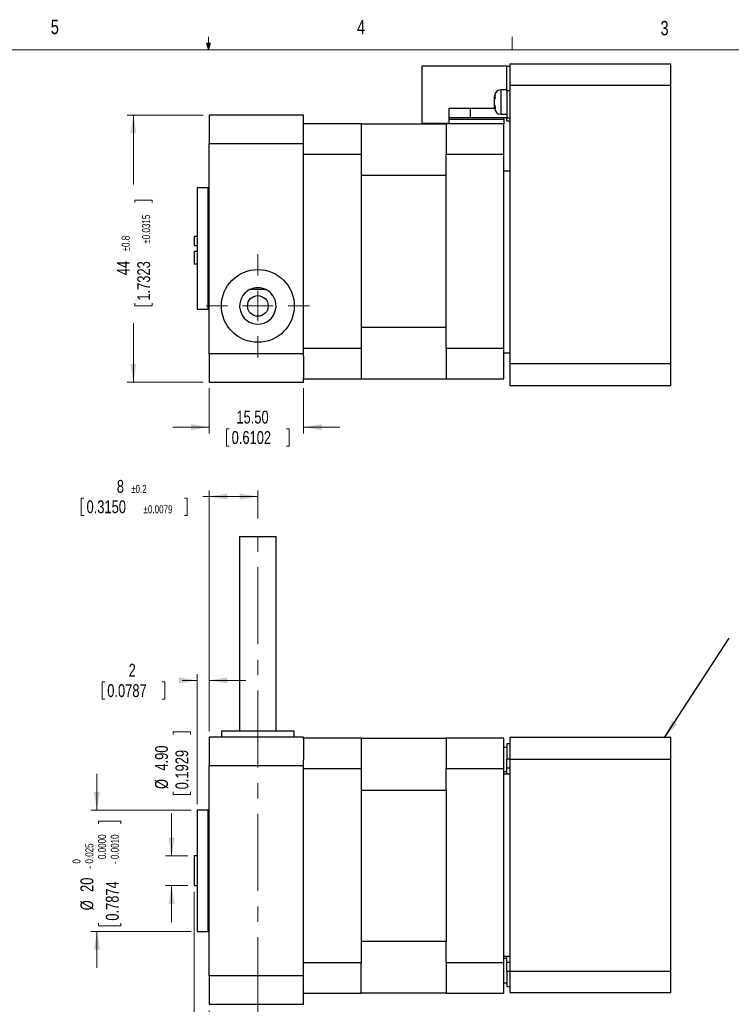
# Model space of a CAD drawing. Header units: millimetres. Extents: x 11 to 421, y 5 to 275.
# Tile 3 of 4: x 185 to 302, y 113 to 275. Entities that reach past the tile are written whole.
import ezdxf

# ---------------------------------------------------------------- set-up
doc = ezdxf.new("R2010")
doc.units = ezdxf.units.MM
doc.linetypes.add('CENTERX2', pattern=[20.32, 12.7, -2.54, 2.54, -2.54])
doc.styles.add('SLDTEXTSTYLE0', font='TXT', dxfattribs={"width": 0.75})
doc.dimstyles.new('SLDDIMSTYLE0', dxfattribs={"dimtxt": 2.116667, "dimasz": 3, "dimexe": 0, "dimexo": 0.0625, "dimgap": 0.529167, "dimtad": 0, "dimdec": 3, "dimrnd": 1e-09, "dimzin": 12, "dimdsep": 46, "dimtxsty": 'SLDTEXTSTYLE0', "dimsah": 1, "dimcen": 0.09, "dimadec": 0, "dimazin": 0, "dimtol": 1, "dimtm": 0.025, "dimtfac": 1.6, "dimtdec": 3, "dimtofl": 0, "dimtmove": 0, "dimatfit": 3, "dimfxl": 1, "dimtolj": 1, "dimtzin": 0, "dimarcsym": 0})
doc.dimstyles.new('SLDDIMSTYLE1', dxfattribs={"dimtxt": 2.116667, "dimasz": 3, "dimexe": 0, "dimexo": 0.0625, "dimgap": 0.529167, "dimtad": 0, "dimdec": 1, "dimrnd": 1e-09, "dimzin": 12, "dimdsep": 46, "dimtxsty": 'SLDTEXTSTYLE0', "dimsah": 1, "dimcen": 0.09, "dimadec": 0, "dimazin": 0, "dimtol": 1, "dimtp": 2, "dimtfac": 0.625, "dimtdec": 1, "dimtofl": 0, "dimtmove": 0, "dimatfit": 3, "dimfxl": 1, "dimtolj": 1, "dimtzin": 0, "dimarcsym": 0})
doc.dimstyles.new('SLDDIMSTYLE10', dxfattribs={"dimtxt": 2.116667, "dimasz": 3, "dimexe": 0, "dimexo": 0.0625, "dimgap": 0.529167, "dimtad": 0, "dimdec": 1, "dimrnd": 1e-09, "dimzin": 12, "dimdsep": 46, "dimtxsty": 'SLDTEXTSTYLE0', "dimsah": 1, "dimcen": 0.09, "dimadec": 0, "dimazin": 0, "dimtol": 1, "dimtp": 0.8, "dimtm": 0.8, "dimtfac": 1, "dimtdec": 1, "dimtofl": 0, "dimtmove": 0, "dimatfit": 3, "dimfxl": 1, "dimtolj": 1, "dimarcsym": 0})
doc.dimstyles.new('SLDDIMSTYLE2', dxfattribs={"dimtxt": 2.116667, "dimasz": 3, "dimexe": 0, "dimexo": 0.0625, "dimgap": 0.529167, "dimtad": 0, "dimrnd": 1e-09, "dimzin": 4, "dimdsep": 46, "dimtxsty": 'SLDTEXTSTYLE0', "dimsah": 1, "dimcen": 0.09, "dimadec": 0, "dimazin": 0, "dimtfac": 1, "dimtofl": 0, "dimtmove": 0, "dimatfit": 3, "dimfxl": 1, "dimtolj": 1, "dimtzin": 12, "dimarcsym": 0})
doc.dimstyles.new('SLDDIMSTYLE3', dxfattribs={"dimtxt": 2.116667, "dimasz": 3, "dimexe": 0, "dimexo": 0.0625, "dimgap": 0.529167, "dimtad": 0, "dimrnd": 1e-09, "dimzin": 12, "dimdsep": 46, "dimtxsty": 'SLDTEXTSTYLE0', "dimsah": 1, "dimcen": 0.09, "dimadec": 0, "dimazin": 0, "dimtfac": 1, "dimtofl": 0, "dimtmove": 0, "dimatfit": 3, "dimfxl": 1, "dimtolj": 1, "dimtzin": 12, "dimarcsym": 0})
doc.dimstyles.new('SLDDIMSTYLE4', dxfattribs={"dimtxt": 2.116667, "dimasz": 3, "dimexe": 0, "dimexo": 0.0625, "dimgap": 0.529167, "dimtad": 0, "dimdec": 1, "dimrnd": 1e-09, "dimzin": 12, "dimdsep": 46, "dimtxsty": 'SLDTEXTSTYLE0', "dimsah": 1, "dimcen": 0.09, "dimadec": 0, "dimazin": 0, "dimtol": 1, "dimtp": 0.2, "dimtm": 0.2, "dimtfac": 1, "dimtdec": 1, "dimtofl": 0, "dimtmove": 0, "dimatfit": 3, "dimfxl": 1, "dimtolj": 1, "dimarcsym": 0})
doc.dimstyles.new('SLDDIMSTYLE5', dxfattribs={"dimtxt": 0, "dimasz": 3, "dimexe": 0, "dimexo": 0.0625, "dimgap": 0, "dimtad": 0, "dimtih": 1, "dimtoh": 1, "dimdec": 0, "dimrnd": 1e-09, "dimzin": 0, "dimdsep": 46, "dimtxsty": 'Standard', "dimsah": 1, "dimcen": 0.09, "dimadec": 0, "dimazin": 0, "dimtfac": 3, "dimtdec": 0, "dimtofl": 0, "dimtmove": 0, "dimatfit": 3, "dimfxl": 1, "dimtolj": 1, "dimtzin": 0, "dimarcsym": 0})

# ---------------------------------------------------------------- blocks, each defined once
blk = doc.blocks.new('*D4')
at = {"color": 7, "linetype": 'Continuous', "lineweight": 0}
for p, q in [((197.56, 145.05), (197.56, 151.05)), ((213.06, 145.05), (196.56, 145.05)), ((197.82, 143.21), (201.51, 143.21)), ((197.82, 143.21), (197.82, 142.78)), ((201.51, 143.21), (201.51, 142.78)), ((213.06, 125.05), (196.56, 125.05)), ((197.56, 125.05), (197.56, 119.05)), ((197.82, 125.97), (197.82, 126.4)), ((197.82, 125.97), (201.51, 125.97)), ((201.51, 125.97), (201.51, 126.4))]:
    blk.add_line(p, q, dxfattribs=at)
for points in [[(197.56, 145.05), (198.06, 148.05), (197.06, 148.05)], [(197.56, 125.05), (197.06, 122.05), (198.06, 122.05)]]:
    blk.add_solid(points, dxfattribs=at)
at = {"color": 7, "linetype": 'Continuous', "lineweight": 0, "attachment_point": 1, "rotation": 90, "style": 'SLDTEXTSTYLE0'}
for s, insert, char_height in [('0.0000', (197.74, 136.98), 1.323), ('0.0010', (199.84, 136.98), 1.323), ('0.025', (195.64, 136.24), 1.323), ('0', (193.54, 136.24), 1.32), ('-', (199.84, 136.16), 1.32), ('-', (195.64, 135.42), 1.32), ('0.7874', (199.03, 126.83), 2.117), ('20', (194.84, 131.56), 2.117), ('%%c', (194.84, 128.54), 2.117)]:
    blk.add_mtext(s, dxfattribs=dict(at, insert=insert, char_height=char_height))
blk = doc.blocks.new('*D5')
at = {"color": 7, "linetype": 'Continuous', "lineweight": 0}
for p, q in [((213.56, 131.6), (213.56, 96.08)), ((216.06, 112.05), (216.06, 96.08)), ((188.94, 96.83), (188.94, 93.13)), ((188.94, 96.83), (189.37, 96.83)), ((206.18, 96.83), (205.76, 96.83)), ((206.18, 96.83), (206.18, 93.13)), ((213.56, 97.08), (209.06, 97.08)), ((216.06, 97.08), (222.06, 97.08)), ((188.94, 93.13), (189.37, 93.13)), ((206.18, 93.13), (205.76, 93.13))]:
    blk.add_line(p, q, dxfattribs=at)
for points in [[(213.56, 97.08), (210.56, 97.58), (210.56, 96.58)], [(216.06, 97.08), (219.06, 96.58), (219.06, 97.58)]]:
    blk.add_solid(points, dxfattribs=at)
at = {"color": 7, "linetype": 'Continuous', "lineweight": 0, "attachment_point": 1, "style": 'SLDTEXTSTYLE0'}
for s, insert, char_height in [('+', (198.74, 101.1), 1.32), ('2', (199.81, 101.1), 1.32), ('2.5', (194.35, 99.81), 2.117), ('0', (199.81, 99), 1.32), ('+', (198.89, 96.9), 1.32), ('0.0787', (199.95, 96.9), 1.323), ('0.0984', (189.8, 95.61), 2.117), ('0.0000', (199.95, 94.8), 1.323)]:
    blk.add_mtext(s, dxfattribs=dict(at, insert=insert, char_height=char_height))
blk = doc.blocks.new('*D6')
at = {"color": 7, "linetype": 'Continuous', "lineweight": 0}
for p, q in [((210.11, 157.93), (212.96, 157.93)), ((210.11, 157.93), (210.11, 157.5)), ((212.96, 157.93), (212.96, 157.5)), ((210.11, 147.61), (210.11, 148.04)), ((212.96, 147.61), (212.96, 148.04)), ((210.11, 147.61), (212.96, 147.61)), ((209.86, 137.5), (209.86, 144.57)), ((212.56, 137.5), (208.86, 137.5)), ((212.56, 132.6), (208.86, 132.6)), ((209.86, 132.6), (209.86, 126.6))]:
    blk.add_line(p, q, dxfattribs=at)
for points in [[(209.86, 137.5), (210.36, 140.5), (209.36, 140.5)], [(209.86, 132.6), (209.36, 129.6), (210.36, 129.6)]]:
    blk.add_solid(points, dxfattribs=at)
at = {"color": 7, "linetype": 'Continuous', "lineweight": 0, "char_height": 2.117, "attachment_point": 1, "rotation": 90, "style": 'SLDTEXTSTYLE0'}
for s, insert in [('4.90', (207.13, 151.55)), ('0.1929', (210.49, 148.47)), ('%%c', (207.13, 148.52))]:
    blk.add_mtext(s, dxfattribs=dict(at, insert=insert))
blk = doc.blocks.new('*D7')
at = {"color": 7, "linetype": 'Continuous', "lineweight": 0}
for p, q in [((214.06, 146.05), (214.06, 167.42)), ((216.06, 158.05), (216.06, 167.42)), ((198.41, 166.17), (198.41, 163.32)), ((198.41, 166.17), (198.84, 166.17)), ((208.72, 166.17), (208.29, 166.17)), ((208.72, 166.17), (208.72, 163.32)), ((214.06, 166.42), (211.59, 166.42)), ((216.06, 166.42), (222.06, 166.42)), ((198.41, 163.32), (198.84, 163.32)), ((208.72, 163.32), (208.29, 163.32))]:
    blk.add_line(p, q, dxfattribs=at)
for points in [[(214.06, 166.42), (211.06, 166.92), (211.06, 165.92)], [(216.06, 166.42), (219.06, 165.92), (219.06, 166.92)]]:
    blk.add_solid(points, dxfattribs=at)
at = {"color": 7, "linetype": 'Continuous', "lineweight": 0, "attachment_point": 1, "style": 'SLDTEXTSTYLE0'}
for s, insert, char_height in [('2', (202.78, 169.15), 2.12), ('0.0787', (199.26, 165.79), 2.117)]:
    blk.add_mtext(s, dxfattribs=dict(at, insert=insert, char_height=char_height))
blk = doc.blocks.new('*D8')
at = {"color": 7, "linetype": 'Continuous', "lineweight": 0}
for p, q in [((194.99, 196.46), (194.99, 193.6)), ((194.99, 196.46), (195.42, 196.46)), ((212.43, 196.46), (212, 196.46)), ((212.43, 196.46), (212.43, 193.6)), ((216.06, 196.71), (215.01, 196.71)), ((216.06, 158.05), (216.06, 197.71)), ((224.06, 196.71), (216.06, 196.71)), ((224.06, 193.11), (224.06, 197.71)), ((194.99, 193.6), (195.42, 193.6)), ((212.43, 193.6), (212, 193.6))]:
    blk.add_line(p, q, dxfattribs=at)
for points in [[(216.06, 196.71), (219.06, 196.21), (219.06, 197.21)], [(224.06, 196.71), (221.06, 197.21), (221.06, 196.21)]]:
    blk.add_solid(points, dxfattribs=at)
at = {"color": 7, "linetype": 'Continuous', "lineweight": 0, "attachment_point": 1, "style": 'SLDTEXTSTYLE0'}
for s, insert, char_height in [('8', (200.84, 199.44), 2.12), ('±0.2', (203.18, 198.63), 1.323), ('0.3150', (195.85, 196.08), 2.117), ('±0.0079', (205.23, 195.27), 1.323)]:
    blk.add_mtext(s, dxfattribs=dict(at, insert=insert, char_height=char_height))
blk = doc.blocks.new('*D23')
at = {"color": 7, "linetype": 'Continuous', "lineweight": 0}
for p, q in [((215.06, 259.56), (202.56, 259.56)), ((203.56, 259.56), (203.56, 248.13)), ((203.82, 245.56), (206.67, 245.56)), ((203.82, 245.56), (203.82, 245.13)), ((206.67, 245.56), (206.67, 245.13)), ((203.82, 228.12), (203.82, 228.55)), ((203.82, 228.12), (206.67, 228.12)), ((206.67, 228.12), (206.67, 228.55)), ((203.56, 215.56), (203.56, 225.25)), ((215.06, 215.56), (202.56, 215.56))]:
    blk.add_line(p, q, dxfattribs=at)
for points in [[(203.56, 259.56), (203.06, 256.56), (204.06, 256.56)], [(203.56, 215.56), (204.06, 218.56), (203.06, 218.56)]]:
    blk.add_solid(points, dxfattribs=at)
at = {"color": 7, "linetype": 'Continuous', "lineweight": 0, "attachment_point": 1, "rotation": 90, "style": 'SLDTEXTSTYLE0'}
for s, insert, char_height in [('±0.0315', (205, 238.36), 1.323), ('±0.8', (201.64, 237.09), 1.323), ('1.7323', (204.2, 228.98), 2.117), ('44', (200.84, 233.18), 2.117)]:
    blk.add_mtext(s, dxfattribs=dict(at, insert=insert, char_height=char_height))
blk = doc.blocks.new('*D24')
at = {"color": 7, "linetype": 'Continuous', "lineweight": 0}
for p, q in [((216.06, 214.56), (216.06, 207.12)), ((231.56, 214.56), (231.56, 207.12)), ((216.06, 208.12), (210.06, 208.12)), ((218.9, 207.87), (218.9, 205.02)), ((218.9, 207.87), (219.32, 207.87)), ((229.21, 207.87), (228.78, 207.87)), ((229.21, 207.87), (229.21, 205.02)), ((231.56, 208.12), (237.56, 208.12)), ((218.9, 205.02), (219.32, 205.02)), ((229.21, 205.02), (228.78, 205.02))]:
    blk.add_line(p, q, dxfattribs=at)
for points in [[(216.06, 208.12), (213.06, 208.62), (213.06, 207.62)], [(231.56, 208.12), (234.56, 207.62), (234.56, 208.62)]]:
    blk.add_solid(points, dxfattribs=at)
at = {"color": 7, "linetype": 'Continuous', "lineweight": 0, "char_height": 2.117, "attachment_point": 1, "style": 'SLDTEXTSTYLE0'}
for s, insert in [('15.50', (220.53, 210.85)), ('0.6102', (219.75, 207.49))]:
    blk.add_mtext(s, dxfattribs=dict(at, insert=insert))
blk = doc.blocks.new('SW_CENTERMARKSYMBOL_9')
at = {"color": 0, "linetype": 'Continuous', "lineweight": 0}
for p, q in [((0, 5), (0, 8.5)), ((0, 0), (0, 2.5)), ((-5, 0), (-8.5, 0)), ((0, 0), (-2.5, 0)), ((0, 0), (0, -2.5)), ((0, 0), (2.5, 0)), ((5, 0), (8.5, 0)), ((0, -5), (0, -8.5))]:
    blk.add_line(p, q, dxfattribs=at)

msp = doc.modelspace()

# ---------------------------------------------------------------- linework, layer by layer
at = {"color": 7, "linetype": 'Continuous', "lineweight": 0}
for p, q in [((215.9254, 270.3087), (215.5889, 271.3737)), ((216.2443, 271.3737), (215.5889, 271.3737)), ((215.7467, 271.3737), (215.9254, 270.3087)), ((215.9254, 270.3087), (215.9254, 272.4626)), ((215.9254, 270.3087), (216.2443, 271.3737)), ((216.0501, 271.3737), (215.9254, 270.3087)), ((265.9317, 270.3087), (265.9317, 272.4626)), ((15.9068, 270.3087), (415.9568, 270.3087))]:
    msp.add_line(p, q, dxfattribs=at)
at = {"color": 7, "linetype": 'Continuous', "lineweight": 30}
for p, q in [((265.564, 268.016), (292.064, 268.016)), ((265.564, 268.016), (265.564, 264.4805)), ((292.064, 264.4805), (292.064, 268.016)), ((251.064, 267.605), (251.064, 258.2205)), ((265.064, 267.605), (251.064, 267.605)), ((265.064, 267.605), (265.564, 267.605)), ((265.064, 267.6041), (265.564, 267.6041)), ((265.064, 263.5566), (265.064, 267.6041)), ((265.064, 267.6041), (265.064, 267.6041)), ((265.564, 264.4805), (292.064, 264.4805)), ((265.564, 264.4805), (265.564, 218.5516)), ((292.064, 218.5516), (292.064, 264.4805)), ((264.064, 263.7062), (264.064, 259.7062)), ((265.564, 263.5566), (265.064, 263.5566)), ((265.064, 263.5566), (265.064, 259.1041)), ((263.064, 262.0944), (263.064, 262.5786)), ((263.064, 260.8084), (263.064, 261.2459)), ((231.564, 259.5637), (216.064, 259.5637)), ((216.064, 259.5637), (216.064, 254.8842)), ((231.564, 254.8842), (231.564, 259.5637)), ((255.5738, 260.6923), (263.064, 260.6923)), ((255.5738, 258.2205), (255.5738, 260.6923)), ((259.0394, 260.6923), (259.0394, 259.1041)), ((241.064, 258.1041), (231.564, 258.1041)), ((241.064, 258.1041), (241.064, 258.136)), ((241.064, 258.136), (255.064, 258.136)), ((241.064, 258.1041), (241.064, 253.1041)), ((251.064, 258.2205), (255.5738, 258.2205)), ((255.064, 258.1041), (255.064, 258.2205)), ((264.564, 258.1041), (255.064, 258.1041)), ((255.064, 258.1041), (255.064, 253.1041)), ((264.564, 259.1041), (255.5738, 259.1041)), ((255.5738, 258.8541), (264.564, 258.8541)), ((264.564, 258.8541), (264.564, 259.1041)), ((265.064, 259.1041), (264.564, 259.1041)), ((264.564, 258.8541), (264.564, 258.1041)), ((264.564, 253.1041), (264.564, 258.1041)), ((265.064, 259.1041), (265.564, 259.1041)), ((265.064, 258.6041), (265.064, 259.1041)), ((265.064, 258.6041), (265.564, 258.6041)), ((216.064, 254.8842), (231.564, 254.8842)), ((216.064, 220.2432), (216.064, 254.8842)), ((231.564, 220.2432), (231.564, 254.8842)), ((231.564, 253.1041), (241.064, 253.1041)), ((241.064, 253.1041), (241.064, 221.1041)), ((255.064, 253.1041), (264.564, 253.1041)), ((255.064, 221.1041), (255.064, 253.1041)), ((264.564, 221.1041), (264.564, 253.1041)), ((265.564, 250.3089), (264.564, 250.3089)), ((241.064, 249.6507), (255.064, 249.6507)), ((214.064, 247.5637), (214.064, 237.5637)), ((215.864, 227.5637), (215.864, 247.5637)), ((213.564, 239.5637), (213.564, 238.0637)), ((214.064, 239.5637), (213.564, 239.5637)), ((213.564, 238.0637), (214.064, 238.0637)), ((213.564, 237.0637), (213.564, 235.0637)), ((214.064, 237.0637), (213.564, 237.0637)), ((214.064, 237.5637), (214.064, 227.5637)), ((225.3717, 230.8137), (222.7563, 230.8137)), ((241.064, 224.6352), (255.064, 224.6352)), ((241.064, 221.1041), (231.564, 221.1041)), ((241.064, 221.1041), (241.064, 216.1041)), ((264.564, 221.1041), (255.064, 221.1041)), ((255.064, 221.1041), (255.064, 216.1041)), ((264.564, 216.1041), (264.564, 221.1041)), ((231.564, 220.2432), (216.064, 220.2432)), ((216.064, 220.2432), (216.064, 215.5637)), ((231.564, 219.8263), (231.564, 220.2432)), ((231.564, 219.8263), (231.564, 216.2999)), ((265.564, 220.3089), (264.564, 220.3089)), ((292.064, 218.5516), (265.564, 218.5516)), ((265.564, 218.5516), (265.564, 215.016)), ((292.064, 215.016), (292.064, 218.5516)), ((231.564, 215.5637), (231.564, 216.2999)), ((231.564, 216.1041), (241.064, 216.1041)), ((241.064, 216.0939), (255.064, 216.0939)), ((255.064, 216.1041), (264.564, 216.1041)), ((216.064, 215.5637), (231.564, 215.5637)), ((265.564, 215.016), (292.064, 215.016)), ((221.064, 190.1134), (227.064, 190.1134)), ((230.064, 158.053), (218.064, 158.053)), ((231.564, 157.053), (216.064, 157.053)), ((216.064, 157.053), (216.064, 152.3735)), ((231.564, 156.7183), (231.564, 157.053)), ((241.064, 156.8843), (231.564, 156.8843)), ((231.564, 156.7183), (231.564, 153.2697)), ((241.064, 156.8843), (241.064, 151.8843)), ((241.064, 156.8775), (255.064, 156.8775)), ((264.564, 156.8843), (255.064, 156.8843)), ((255.064, 156.8843), (255.064, 151.8843)), ((264.564, 151.8843), (264.564, 156.8843)), ((265.064, 155.986), (265.064, 153.486)), ((292.064, 156.986), (265.564, 156.986)), ((265.564, 156.986), (265.564, 153.4504)), ((292.064, 153.4504), (292.064, 156.986)), ((231.564, 152.3735), (231.564, 153.2697)), ((265.064, 153.486), (265.564, 153.486)), ((265.064, 151.986), (265.064, 153.486)), ((265.564, 153.4504), (292.064, 153.4504)), ((265.564, 153.4504), (265.564, 118.5215)), ((292.064, 118.5215), (292.064, 153.4504)), ((216.064, 152.3735), (231.564, 152.3735)), ((216.064, 117.7324), (216.064, 152.3735)), ((231.564, 117.7324), (231.564, 152.3735)), ((231.564, 151.8843), (241.064, 151.8843)), ((241.064, 151.8843), (241.064, 148.3464)), ((255.064, 151.8843), (264.564, 151.8843)), ((255.064, 148.3464), (255.064, 151.8843)), ((264.564, 119.8843), (264.564, 151.8843)), ((265.564, 150.986), (264.564, 150.986)), ((265.064, 151.986), (265.564, 151.986)), ((265.064, 150.986), (265.064, 151.986)), ((241.064, 148.3362), (255.064, 148.3362)), ((214.064, 145.053), (214.064, 125.053)), ((215.864, 125.053), (215.864, 145.053)), ((214.064, 137.5024), (213.564, 137.5024)), ((213.564, 137.5024), (213.564, 132.6035)), ((213.564, 132.6035), (214.064, 132.6035)), ((241.064, 123.4222), (241.064, 119.8843)), ((255.064, 123.4222), (241.064, 123.4222)), ((255.064, 119.8843), (255.064, 123.4222)), ((264.564, 120.986), (265.564, 120.986)), ((265.064, 119.986), (265.064, 120.986)), ((241.064, 119.8843), (231.564, 119.8843)), ((241.064, 114.8843), (241.064, 119.8843)), ((264.564, 119.8843), (255.064, 119.8843)), ((255.064, 119.8843), (255.064, 114.8843)), ((264.564, 114.8843), (264.564, 119.8843)), ((265.064, 119.986), (265.564, 119.986)), ((265.064, 118.486), (265.064, 119.986)), ((265.064, 118.486), (265.564, 118.486)), ((265.064, 118.486), (265.064, 115.986)), ((265.564, 118.5215), (292.064, 118.5215)), ((265.564, 118.5215), (265.564, 114.986)), ((292.064, 114.986), (292.064, 118.5215)), ((231.564, 117.7324), (216.064, 117.7324)), ((216.064, 117.7324), (216.064, 113.053)), ((231.564, 113.053), (231.564, 117.7324)), ((231.564, 114.8843), (241.064, 114.8843)), ((241.064, 114.8843), (241.064, 114.8765)), ((255.064, 114.8765), (241.064, 114.8765)), ((255.064, 114.8765), (255.064, 114.8843)), ((255.064, 114.8843), (264.564, 114.8843)), ((265.564, 114.986), (292.064, 114.986)), ((216.064, 113.053), (231.564, 113.053))]:
    msp.add_line(p, q, dxfattribs=at)
at = {"color": 7, "linetype": 'CENTERX2', "lineweight": 0}
msp.add_line((224.064, 70.7671), (224.064, 192.1134), dxfattribs=at)
at = {"color": 7, "linetype": 'Continuous', "lineweight": 30}
for radius in [6, 1.7]:
    msp.add_circle((224.064, 228.1137), radius, dxfattribs=at)
for centre, radius, start, end in [((264.064, 262.7062), 1, 90, 180), ((264.064, 260.7062), 1, 180, 270), ((215.864, 247.7637), 0.2, 270, 0), ((224.064, 228.1137), 3, 115.841933, 64.158067), ((224.064, 228.1137), 3, 64.158067, 115.841933), ((215.864, 227.3637), 0.2, 0, 90), ((215.864, 145.253), 0.2, 270, 0), ((215.864, 124.853), 0.2, 360, 90)]:
    msp.add_arc(centre, radius, start, end, dxfattribs=at)
for points, degree in [([(263.064, 262.5786), (263.064, 262.6714), (263.0873, 262.7612), (263.1351, 262.8477)], 3), ([(263.1351, 262.8477), (263.1193, 262.7061), (263.1204, 262.5646), (263.1401, 262.4232)], 3), ([(265.064, 263.7062), (264.064, 263.7062)], 1), ([(263.064, 262.6353), (263.064, 262.5786)], 1), ([(263.1401, 262.4232), (263.0887, 262.3328), (263.064, 262.2389), (263.064, 262.1416)], 3), ([(263.064, 261.2223), (263.064, 261.5064), (263.064, 261.8493), (263.064, 262.1416)], 3), ([(263.064, 261.2223), (263.064, 261.1236), (263.0906, 261.0273), (263.1444, 260.9362)], 3), ([(263.064, 260.8084), (263.064, 260.7562)], 1), ([(263.1487, 260.5122), (263.0918, 260.6062), (263.064, 260.7062), (263.064, 260.8084)], 3), ([(263.1444, 260.9362), (263.1274, 260.7948), (263.1284, 260.6535), (263.1487, 260.5122)], 3), ([(264.064, 259.7062), (265.064, 259.7062)], 1), ([(215.864, 247.5637), (214.064, 247.5637)], 1), ([(213.564, 235.0637), (214.064, 235.0637)], 1), ([(214.064, 227.5637), (215.864, 227.5637)], 1), ([(221.064, 190.1134), (221.064, 158.053)], 1), ([(227.064, 158.053), (227.064, 190.1134)], 1), ([(218.064, 158.053), (218.064, 157.053)], 1), ([(230.064, 157.053), (230.064, 158.053)], 1), ([(265.564, 155.986), (265.064, 155.986)], 1), ([(265.064, 155.3832), (264.564, 155.3832)], 1), ([(264.564, 151.3832), (265.064, 151.3832)], 1), ([(241.064, 148.3464), (241.064, 140.0383), (241.064, 131.7303), (241.064, 123.4222)], 3), ([(255.064, 148.3362), (255.064, 140.0315), (255.064, 131.7269), (255.064, 123.4222)], 3), ([(215.864, 145.053), (214.064, 145.053)], 1), ([(214.064, 125.053), (215.864, 125.053)], 1), ([(265.064, 120.5887), (264.564, 120.5887)], 1), ([(264.564, 116.5887), (265.064, 116.5887)], 1), ([(265.064, 115.986), (265.564, 115.986)], 1)]:
    msp.add_open_spline(points, degree=degree, dxfattribs=at)
msp.add_open_spline([(263.064, 260.7063), (263.064, 260.7084), (263.064, 260.7113), (263.064, 260.747), (263.064, 260.7559)], degree=3, knots=[0, 0, 0, 0, 0.75148929, 1, 1, 1, 1], dxfattribs=at)

# ---------------------------------------------------------------- block references
at = {"color": 7, "linetype": 'Continuous', "lineweight": 0}
msp.add_blockref('SW_CENTERMARKSYMBOL_9', (224.064, 228.1137), dxfattribs=at)

# ---------------------------------------------------------------- texts
at = {"color": 7, "linetype": 'Continuous', "lineweight": 0, "char_height": 2.3813, "attachment_point": 1, "style": 'SLDTEXTSTYLE0'}
for s, insert in [('5', (189.9588, 275.267)), ('4', (240.3932, 275.2257)), ('3', (290.3913, 275.0699))]:
    msp.add_mtext(s, dxfattribs=dict(at, insert=insert))

# ---------------------------------------------------------------- dimensions: what is measured, and where the dimension line sits
at = {"color": 7, "linetype": 'Continuous', "lineweight": 0}
dim = msp.add_linear_dim(base=(203.564, 215.5637), p1=(216.064, 259.5637), p2=(216.064, 215.5637), angle=90, dimstyle='SLDDIMSTYLE10', dxfattribs=at)
dim.commit()
dim.dimension.update_dxf_attribs({"geometry": '*D23', "text_midpoint": (203.564, 236.6903), "dimtype": 160})
for base, p1, p2, dimstyle, picture, middle in [((231.564, 208.1244), (216.064, 215.5637), (231.564, 215.5637), 'SLDDIMSTYLE2', '*D24', (224.0525, 208.1244)), ((224.064, 196.707), (216.064, 157.053), (224.064, 192.1134), 'SLDDIMSTYLE4', '*D8', (203.564, 196.707)), ((214.064, 166.4236), (216.064, 157.053), (214.064, 145.053), 'SLDDIMSTYLE3', '*D7', (203.564, 166.4236)), ((216.064, 97.0776), (213.564, 132.6035), (216.064, 113.053), 'SLDDIMSTYLE1', '*D5', (197.564, 97.0776))]:
    dim = msp.add_linear_dim(base=base, p1=p1, p2=p2, dimstyle=dimstyle, dxfattribs=at)
    dim.commit()
    dim.dimension.update_dxf_attribs({"geometry": picture, "text_midpoint": middle, "dimtype": 160})
for base, p1, p2, dimstyle, picture, middle in [((209.8561, 132.6035), (213.564, 137.5024), (213.564, 132.6035), 'SLDDIMSTYLE2', '*D6', (209.8561, 152.5999)), ((197.564, 125.053), (214.064, 145.053), (214.064, 125.053), 'SLDDIMSTYLE0', '*D4', (197.564, 134.4196))]:
    dim = msp.add_linear_dim(base=base, p1=p1, p2=p2, angle=90, text='%%c<>', dimstyle=dimstyle, dxfattribs=at)
    dim.commit()
    dim.dimension.update_dxf_attribs({"geometry": picture, "text_midpoint": middle, "dimtype": 160})

# ---------------------------------------------------------------- leaders
msp.add_leader([(291.0674, 156.986), (301.706, 173.3753)], dimstyle='SLDDIMSTYLE5', dxfattribs=at)

doc.saveas('drawing.dxf')
